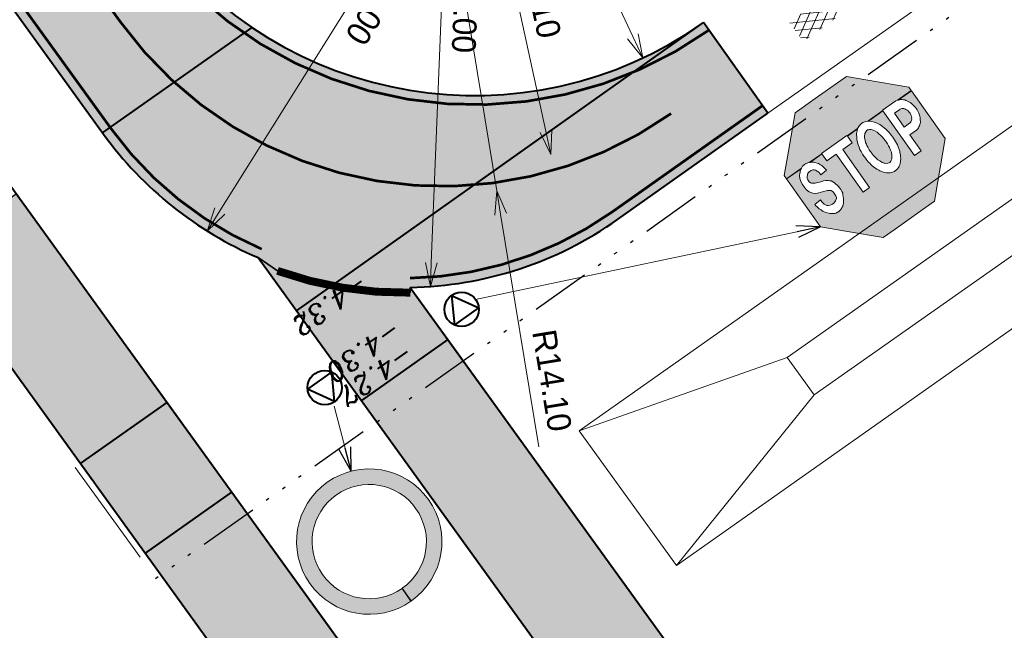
# Model space of a CAD drawing. Header units: metres. Extents: x 148691 to 149199, y 486355 to 486958.
# Tile 8 of 15: x 148996 to 149033, y 486561 to 486584. Entities that reach past the tile are written whole.
import ezdxf

# ---------------------------------------------------------------- set-up
doc = ezdxf.new("R2010")
doc.units = ezdxf.units.M
doc.header["$MEASUREMENT"] = 0
for name, pattern in [('3-3 (0.10)', [6, -3, 3]), ('drainage', [2.0500000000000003, -0.25, 0.05, -0.25, 0.05, -0.25, 0.05, -0.25, 0.9]), ('drainage60', [11.98, 5, -0.32, 0.02, -0.32, 1, -0.32, 5])]:
    doc.linetypes.add(name, pattern=pattern)
doc.layers.get('Defpoints').update_dxf_attribs({"color": 253, "lineweight": 13})
for name, color, linetype, lineweight in [('BWR-alg-topografie', 7, 'Continuous', 13), ('BWR-best-drain ø 60', 60, 'drainage60', 30), ('BWR-best-maaiveldhoogte', 2, 'Continuous', 13), ('BWR-nieuw-belijning-3-3 streep dik 100', 51, '3-3 (0.10)', 0), ('BWR-nieuw-belijning-kantstreep dik 100', 51, 'Continuous', 0), ('BWR-nieuw-belijning-STOP-streep dik 300', 51, 'Continuous', 0), ('BWR-nieuw-raster-asfaltfietspad 80%', 252, 'Continuous', 30), ('BWR-nieuw-raster-asfaltweg 60%', 253, 'Continuous', 30), ('BWR-nieuw-raster-betongranulaat 20%', 254, 'Continuous', 30), ('BWR-nieuw-straatmeubilair', 7, 'Continuous', 40), ('Level 60', 7, 'Continuous', 0), ('TOP-L-topo objecten vlak', 7, 'Continuous', 0), ('WVB-dim-terr-maatvoering 018', 7, 'Continuous', 13), ('WVB-pen-dik 035', 1, 'Continuous', 40)]:
    doc.layers.add(name, color=color, linetype=linetype, lineweight=lineweight)
doc.styles.add('1 500   0.18', font='WORKING.shx', dxfattribs={"height": 0.9})
doc.styles.add('Style-ITALICS', font='ITALICS.shx')
doc.dimstyles.new('TER 1 500', dxfattribs={"dimtxt": 0.9, "dimasz": 0.9, "dimexe": 0.45, "dimexo": 0.0625, "dimgap": 0.45, "dimtad": 1, "dimzin": 0, "dimdsep": 46, "dimtxsty": '1 500   0.18', "dimblk": 'TerminatorOpen_0.5', "dimcen": 0, "dimclrd": 256, "dimclre": 256, "dimclrt": 1, "dimazin": 0, "dimtfac": 1, "dimtdec": 0, "dimtmove": 1, "dimatfit": 1, "dimldrblk": 'TerminatorOpen_0.5', "dimfxl": 0.45, "dimfxlon": 1, "dimfrac": 2, "dimtolj": 1, "dimtzin": 0, "dimlwd": -1, "dimlwe": -1, "dimarcsym": 0})

# ---------------------------------------------------------------- blocks, each defined once
blk = doc.blocks.new('ASFALT')
at = {"layer": 'BWR-alg-topografie'}
for p, q in [((0.5369999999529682, 0.7369999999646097), (-0.0009999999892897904, 0.4259999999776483)), ((1.136999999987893, 0.7359999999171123), (0, 0.07900000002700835)), ((1.483000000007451, -0.165999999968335), (0, 0.6929999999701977)), ((1.737000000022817, 0.73599999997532), (0.176999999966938, -0.1650000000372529)), ((2.082999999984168, -0.1639999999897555), (0.5239999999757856, 0.7360000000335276)), ((2.113000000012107, 0.6069999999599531), (0.7779999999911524, -0.1650000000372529)), ((2.11099999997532, 0.165999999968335), (1.12400000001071, 0.7359999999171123)), ((2.112000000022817, 0.5129999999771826), (1.724999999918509, 0.73599999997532)), ((0.8840000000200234, -0.1639999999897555), (-5.820766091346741e-11, 0.3459999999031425)), ((0.2839999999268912, -0.1640000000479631), (0, 0)), ((2.11199999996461, 0.2589999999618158), (1.377000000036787, -0.1630000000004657)), ((2.1129999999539, -0.08600000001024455), (1.978000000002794, -0.1630000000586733))]:
    blk.add_line(p, q, dxfattribs=at)
blk = doc.blocks.new('TerminatorOpen_0.5')
at = {"color": 0, "linetype": 'ByBlock', "lineweight": -2}
for q in [(-1, 0.25), (-1, 0), (-1, -0.25)]:
    blk.add_line((0, 0), q, dxfattribs=at)
blk = doc.blocks.new('*D24')
at = {"layer": 'Defpoints', "color": 0, "lineweight": 40, "transparency": 16777216}
for p in [(149013.0040242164, 486595.9070878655), (149019.3780084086, 486582.3287107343)]:
    blk.add_point(p, dxfattribs=at)
at = {"layer": 'WVB-dim-terr-maatvoering 018', "transparency": 16777216}
blk.add_line((149016.4277642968, 486588.6135595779), (149018.9955693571, 486583.1434133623), dxfattribs=at)
at = {"layer": 'WVB-dim-terr-maatvoering 018', "transparency": 16777216, "xscale": 0.9, "yscale": 0.9, "zscale": 0.9, "rotation": 295.1463770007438}
blk.add_blockref('TerminatorOpen_0.5', (149019.3780084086, 486582.3287107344), dxfattribs=at)
at = {"layer": 'WVB-dim-terr-maatvoering 018', "color": 7, "transparency": 16777216, "insert": (149018.3351499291, 486586.6682768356), "char_height": 0.9, "attachment_point": 5, "rotation": 295.1463770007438, "style": '1 500   0.18'}
blk.add_mtext('\\A1;\\C7;R15.00', dxfattribs=at)
blk = doc.blocks.new('*D25')
at = {"layer": 'Defpoints', "color": 0, "lineweight": 40, "transparency": 16777216}
for p in [(149012.269541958, 486595.3868897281), (149015.9001329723, 486578.6767488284)]:
    blk.add_point(p, dxfattribs=at)
at = {"layer": 'WVB-dim-terr-maatvoering 018', "transparency": 16777216}
blk.add_line((149014.0627785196, 486587.1333476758), (149015.7090492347, 486579.5562299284), dxfattribs=at)
at = {"layer": 'WVB-dim-terr-maatvoering 018', "transparency": 16777216, "xscale": 0.9, "yscale": 0.9, "zscale": 0.9, "rotation": 282.2580672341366}
blk.add_blockref('TerminatorOpen_0.5', (149015.9001329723, 486578.6767488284), dxfattribs=at)
at = {"layer": 'WVB-dim-terr-maatvoering 018', "color": 7, "transparency": 16777216, "insert": (149015.4480249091, 486584.996598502), "char_height": 0.9, "attachment_point": 5, "rotation": 282.25806723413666, "style": '1 500   0.18'}
blk.add_mtext('\\A1;\\C7;R17.10', dxfattribs=at)
blk = doc.blocks.new('*D26')
at = {"layer": 'Defpoints', "color": 0, "lineweight": 40, "transparency": 16777216}
for p in [(149011.8971603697, 486587.6725811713), (149011.3416739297, 486573.6836056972)]:
    blk.add_point(p, dxfattribs=at)
at = {"layer": 'WVB-dim-terr-maatvoering 018', "transparency": 16777216}
blk.add_line((149011.8735610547, 486587.0782728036), (149011.3773837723, 486574.5828969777), dxfattribs=at)
at = {"layer": 'WVB-dim-terr-maatvoering 018', "transparency": 16777216, "xscale": 0.9, "yscale": 0.9, "zscale": 0.9, "rotation": 267.7260438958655}
blk.add_blockref('TerminatorOpen_0.5', (149011.3416739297, 486573.6836056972), dxfattribs=at)
at = {"layer": 'WVB-dim-terr-maatvoering 018', "color": 7, "transparency": 16777216, "insert": (149012.6699739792, 486584.4517476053), "char_height": 0.9, "attachment_point": 5, "rotation": 267.7260438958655, "style": '1 500   0.18'}
blk.add_mtext('\\A1;\\C7;R14.00', dxfattribs=at)
blk = doc.blocks.new('*D38')
at = {"layer": 'Defpoints', "color": 0, "lineweight": 40, "transparency": 16777216}
for p in [(149011.5779921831, 486591.2208802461), (149013.8537089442, 486577.3057405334)]:
    blk.add_point(p, dxfattribs=at)
at = {"layer": 'WVB-dim-terr-maatvoering 018', "transparency": 16777216}
for p, q in [((149011.5779921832, 486591.2208802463), (149013.8537089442, 486577.3057405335)), ((149015.4387546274, 486567.6137909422), (149013.9989674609, 486576.4175401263))]:
    blk.add_line(p, q, dxfattribs=at)
at = {"layer": 'WVB-dim-terr-maatvoering 018', "transparency": 16777216, "xscale": 0.9, "yscale": 0.9, "zscale": 0.9, "rotation": 99.28807087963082}
blk.add_blockref('TerminatorOpen_0.5', (149013.8537089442, 486577.3057405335), dxfattribs=at)
at = {"layer": 'WVB-dim-terr-maatvoering 018', "color": 7, "transparency": 16777216, "insert": (149015.93959899, 486570.127583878), "char_height": 0.9, "attachment_point": 5, "rotation": 279.2880708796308, "style": '1 500   0.18'}
blk.add_mtext('\\A1;\\C7;R14.10', dxfattribs=at)
blk = doc.blocks.new('RVVBOR')
at = {"layer": 'BWR-nieuw-straatmeubilair'}
for p, q in [((0, 0.3250000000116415), (-0.2809999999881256, -0.1629999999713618)), ((0, 0.3250000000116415), (0.2820000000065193, -0.1630000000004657)), ((-0.2809999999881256, -0.1629999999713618), (0.2820000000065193, -0.1630000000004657))]:
    blk.add_line(p, q, dxfattribs=at)
blk.add_circle((0, 0), 0.325, dxfattribs=at)
blk = doc.blocks.new('*D41')
at = {"layer": 'Defpoints', "color": 0, "lineweight": 40, "transparency": 16777216}
for p in [(149010.3350986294, 486587.6473733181), (149002.9083772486, 486575.7796098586)]:
    blk.add_point(p, dxfattribs=at)
at = {"layer": 'WVB-dim-terr-maatvoering 018', "transparency": 16777216}
blk.add_line((149010.1032131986, 486587.2768246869), (149003.3858093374, 486576.5425375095), dxfattribs=at)
at = {"layer": 'WVB-dim-terr-maatvoering 018', "transparency": 16777216, "xscale": 0.9, "yscale": 0.9, "zscale": 0.9, "rotation": 237.9621011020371}
blk.add_blockref('TerminatorOpen_0.5', (149002.9083772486, 486575.7796098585), dxfattribs=at)
at = {"layer": 'WVB-dim-terr-maatvoering 018', "color": 7, "transparency": 16777216, "insert": (149009.4906817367, 486584.6014343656), "char_height": 0.9, "attachment_point": 5, "rotation": 237.96210110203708, "style": '1 500   0.18'}
blk.add_mtext('\\A1;\\C7;R14.00', dxfattribs=at)
blk = doc.blocks.new('B7')
at = {"layer": 'Level 60', "linetype": 'Continuous', "lineweight": 0, "extrusion": (0, 0, -1)}
for points in [[(1.589999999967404, 2.611000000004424), (1.571999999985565, 2.620000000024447), (1.542000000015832, 2.63100000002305), (1.489999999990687, 2.642000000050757), (1.475000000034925, 2.642000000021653), (1.445000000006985, 2.641999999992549), (1.385000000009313, 2.63100000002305), (1.363000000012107, 2.619999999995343), (1.348999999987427, 2.614000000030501), (1.350000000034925, 2.611999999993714), (0.9650000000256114, 2.612000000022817), (0.9649999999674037, 2.622000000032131), (0.1799999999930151, 2.622000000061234), (0.1800000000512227, 2.612000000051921), (-0.1400000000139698, 2.612000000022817), (-0.1969999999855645, 2.633000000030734), (-0.2270000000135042, 2.644000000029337), (-0.301999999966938, 2.654999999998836), (-0.3319999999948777, 2.654999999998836), (-0.3840000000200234, 2.644000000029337), (-0.4139999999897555, 2.63300000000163), (-0.4579999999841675, 2.611999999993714), (-0.9180000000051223, 2.612000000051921), (-0.9180000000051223, 2.622000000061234), (-1.329000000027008, 2.622000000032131), (-1.369999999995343, 2.611999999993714), (-1.794999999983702, 2.611999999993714), (-1.794999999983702, 2.712000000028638), (-1.017999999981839, 3.488999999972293), (-0.6639999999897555, 3.843000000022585), (-0.3869999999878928, 3.843000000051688), (0.3009999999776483, 3.843000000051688), (0.9210000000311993, 3.843000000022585), (1.614999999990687, 3.151000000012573), (2.054999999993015, 2.712000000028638), (2.054999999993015, 2.612000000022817), (1.589999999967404, 2.612000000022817)], [(0.5540000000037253, -0.007000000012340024), (-0.3869999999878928, -0.006999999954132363), (-0.6639999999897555, -0.006999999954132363), (-1.018000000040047, 0.3470000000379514), (-1.017999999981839, 0.3479999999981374), (-1.794999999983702, 1.127000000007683), (-1.79500000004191, 2.604000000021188), (-1.39000000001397, 2.604000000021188), (-1.427000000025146, 2.589000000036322), (-1.449000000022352, 2.578000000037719), (-1.463999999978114, 2.567000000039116), (-1.478999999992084, 2.556000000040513), (-1.50099999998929, 2.533999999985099), (-1.523999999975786, 2.511999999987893), (-1.538999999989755, 2.490000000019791), (-1.554000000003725, 2.468000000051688), (-1.569000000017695, 2.446000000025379), (-1.584000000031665, 2.413000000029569), (-1.598999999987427, 2.379000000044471), (-1.614000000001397, 2.335000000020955), (-1.620999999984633, 2.301999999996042), (-1.629000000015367, 2.269000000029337), (-1.628999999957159, 2.25800000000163), (-1.635999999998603, 2.203000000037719), (-1.635999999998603, 2.159000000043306), (-1.635999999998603, 2.12599999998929), (-1.628999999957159, 2.071000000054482), (-1.621000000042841, 2.038000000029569), (-1.614000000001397, 2.004999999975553), (-1.606000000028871, 1.983000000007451), (-1.598999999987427, 1.960999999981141), (-1.584000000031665, 1.928000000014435), (-1.569000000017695, 1.89400000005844), (-1.554000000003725, 1.872000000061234), (-1.538999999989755, 1.850000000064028), (-1.523999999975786, 1.828000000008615), (-1.50099999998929, 1.806000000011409), (-1.478999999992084, 1.784000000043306), (-1.463999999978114, 1.7730000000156), (-1.448999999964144, 1.762000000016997), (-1.426999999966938, 1.751000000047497), (-1.403999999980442, 1.739999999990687), (-1.37400000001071, 1.729000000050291), (-1.329000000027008, 1.718000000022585), (-1.119999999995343, 1.718000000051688), (-1.119999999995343, 1.222000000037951), (-0.9180000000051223, 1.222000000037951), (-0.9180000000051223, 2.604000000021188), (-0.4739999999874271, 2.604000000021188), (-0.5339999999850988, 2.544999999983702), (-0.5709999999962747, 2.501000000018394), (-0.6159999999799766, 2.435000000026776), (-0.6380000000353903, 2.402000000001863), (-0.6530000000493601, 2.368000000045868), (-0.6680000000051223, 2.324000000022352), (-0.6830000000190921, 2.290999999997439), (-0.6979999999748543, 2.236000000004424), (-0.7129999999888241, 2.169999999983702), (-0.7210000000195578, 2.12599999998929), (-0.728000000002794, 2.082000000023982), (-0.73599999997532, 2.01600000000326), (-0.73599999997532, 1.983000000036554), (-0.73599999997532, 1.915999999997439), (-0.73599999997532, 1.839000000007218), (-0.728000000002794, 1.739999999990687), (-0.7209999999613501, 1.696000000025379), (-0.7060000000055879, 1.64100000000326), (-0.6909999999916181, 1.575000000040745), (-0.6760000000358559, 1.531000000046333), (-0.6610000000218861, 1.49800000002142), (-0.6380000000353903, 1.442000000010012), (-0.6160000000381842, 1.409000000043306), (-0.5940000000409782, 1.365000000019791), (-0.5559999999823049, 1.321000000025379), (-0.5339999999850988, 1.298999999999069), (-0.510999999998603, 1.277000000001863), (-0.4739999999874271, 1.244000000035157), (-0.4370000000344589, 1.222000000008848), (-0.4139999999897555, 1.210999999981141), (-0.3689999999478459, 1.199999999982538), (-0.3239999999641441, 1.189000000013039), (-0.3090000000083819, 1.189000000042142), (-0.271999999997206, 1.189000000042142), (-0.2199999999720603, 1.200000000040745), (-0.1969999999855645, 1.210999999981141), (-0.1670000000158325, 1.222000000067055), (-0.1520000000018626, 1.233000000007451), (-0.1300000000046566, 1.244000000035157), (-0.1149999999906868, 1.255000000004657), (-0.09200000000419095, 1.277000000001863), (-0.05499999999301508, 1.310000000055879), (-0.03999999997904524, 1.332000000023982), (0.02000000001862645, 1.42000000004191), (0.03499999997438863, 1.442000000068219), (0.05700000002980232, 1.498000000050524), (0.0719999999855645, 1.531000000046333), (0.08699999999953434, 1.575000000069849), (0.1020000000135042, 1.640999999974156), (0.1099999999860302, 1.674000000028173), (0.1169999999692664, 1.717999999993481), (0.125, 1.7620000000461), (0.1319999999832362, 1.828000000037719), (0.1319999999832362, 1.883000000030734), (0.1319999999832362, 1.915999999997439), (0.1319999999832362, 1.949999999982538), (0.1320000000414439, 2.004999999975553), (0.125, 2.081999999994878), (0.117000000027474, 2.148000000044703), (0.1020000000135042, 2.203000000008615), (0.08699999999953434, 2.26900000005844), (0.0650000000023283, 2.323999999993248), (0.04999999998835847, 2.36799999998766), (0.03500000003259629, 2.402000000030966), (0.01199999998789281, 2.435000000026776), (-0.03999999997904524, 2.5120000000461), (-0.04799999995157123, 2.522999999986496), (-0.07000000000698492, 2.54500000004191), (-0.09199999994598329, 2.567000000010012), (-0.1309999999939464, 2.604000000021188), (0.1799999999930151, 2.604000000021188), (0.1800000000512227, 2.391000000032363), (0.4710000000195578, 2.390999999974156), (0.4710000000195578, 1.221999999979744), (0.6730000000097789, 1.221999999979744), (0.6730000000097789, 2.390999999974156), (0.9649999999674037, 2.39100000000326), (0.9649999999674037, 2.604000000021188), (1.331000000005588, 2.604000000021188), (1.303000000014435, 2.587000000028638), (1.272999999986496, 2.565000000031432), (1.258000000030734, 2.554000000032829), (1.23599999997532, 2.532000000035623), (1.197999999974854, 2.488000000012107), (1.175999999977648, 2.454999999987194), (1.152999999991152, 2.400000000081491), (1.137999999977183, 2.36600000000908), (1.122999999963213, 2.311000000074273), (1.115999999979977, 2.25600000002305), (1.108000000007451, 2.201000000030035), (1.288000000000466, 2.190000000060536), (1.294999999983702, 2.277999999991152), (1.309999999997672, 2.322000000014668), (1.332999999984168, 2.366000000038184), (1.354999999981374, 2.389000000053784), (1.385000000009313, 2.411000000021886), (1.429999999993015, 2.422000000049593), (1.475000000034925, 2.422000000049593), (1.511999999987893, 2.422000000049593), (1.535000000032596, 2.410999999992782), (1.565000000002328, 2.38900000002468), (1.602000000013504, 2.355000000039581), (1.625, 2.322000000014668), (1.632000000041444, 2.278000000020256), (1.631999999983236, 2.244999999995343), (1.631999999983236, 2.212000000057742), (1.616999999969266, 2.179000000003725), (1.602000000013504, 2.156999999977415), (1.57999999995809, 2.135000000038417), (1.527000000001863, 2.102000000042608), (1.363000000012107, 2.036000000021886), (1.325000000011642, 2.025000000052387), (1.26600000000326, 2.003000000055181), (1.221000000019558, 1.970000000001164), (1.190999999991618, 1.937000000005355), (1.168000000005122, 1.915000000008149), (1.146000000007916, 1.869999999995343), (1.12300000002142, 1.826000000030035), (1.116000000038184, 1.793000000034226), (1.100999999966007, 1.727000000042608), (1.092999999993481, 1.683000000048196), (1.092999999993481, 1.650000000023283), (1.092999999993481, 1.595000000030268), (1.101000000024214, 1.540000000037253), (1.108000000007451, 1.496000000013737), (1.115999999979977, 1.485000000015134), (1.130999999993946, 1.451999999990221), (1.146000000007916, 1.418000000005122), (1.168000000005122, 1.374000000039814), (1.182999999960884, 1.3519999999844), (1.206000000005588, 1.319000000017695), (1.221000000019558, 1.297000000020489), (1.243000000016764, 1.274999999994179), (1.265999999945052, 1.253000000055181), (1.29500000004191, 1.231000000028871), (1.332999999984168, 1.209000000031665), (1.354999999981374, 1.198000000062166), (1.393000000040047, 1.187000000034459), (1.445000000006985, 1.176000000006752), (1.467999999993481, 1.176000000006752), (1.489999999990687, 1.17600000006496), (1.542000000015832, 1.187000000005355), (1.571999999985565, 1.198000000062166), (1.586999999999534, 1.209000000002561), (1.60999999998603, 1.220000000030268), (1.625, 1.230999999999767), (1.654999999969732, 1.253000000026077), (1.668999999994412, 1.26400000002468), (1.706999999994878, 1.308000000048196), (1.743999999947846, 1.352000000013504), (1.773999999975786, 1.407000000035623), (1.782000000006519, 1.418000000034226), (1.797000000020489, 1.463000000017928), (1.812000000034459, 1.496000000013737), (1.819000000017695, 1.517999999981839), (1.826999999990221, 1.540000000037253), (1.834000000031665, 1.584000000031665), (1.842000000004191, 1.628000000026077), (1.848999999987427, 1.671999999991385), (1.662000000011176, 1.683000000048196), (1.662000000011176, 1.650000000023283), (1.662000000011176, 1.617000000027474), (1.65500000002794, 1.573000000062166), (1.646999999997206, 1.540000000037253), (1.632000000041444, 1.506999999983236), (1.60999999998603, 1.474000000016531), (1.587000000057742, 1.452000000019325), (1.541999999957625, 1.429000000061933), (1.496999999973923, 1.418000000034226), (1.474999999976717, 1.418000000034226), (1.437999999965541, 1.418000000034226), (1.400000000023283, 1.429000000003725), (1.369999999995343, 1.440000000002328), (1.317999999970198, 1.474000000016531), (1.302999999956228, 1.496000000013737), (1.288000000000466, 1.540000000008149), (1.288000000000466, 1.573000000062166), (1.288000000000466, 1.606000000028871), (1.288000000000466, 1.661000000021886), (1.309999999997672, 1.715999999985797), (1.347999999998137, 1.748999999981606), (1.385000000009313, 1.771000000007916), (1.625, 1.859000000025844), (1.668999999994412, 1.88100000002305), (1.72199999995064, 1.926000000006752), (1.75199999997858, 1.970000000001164), (1.782000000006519, 2.013999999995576), (1.804000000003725, 2.091000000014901), (1.812000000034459, 2.157000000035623), (1.811999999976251, 2.25600000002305), (1.796999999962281, 2.344000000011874), (1.773999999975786, 2.422000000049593), (1.73699999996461, 2.488000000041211), (1.706999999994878, 2.52100000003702), (1.684000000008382, 2.543000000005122), (1.662000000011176, 2.565000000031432), (1.646999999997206, 2.576000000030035), (1.60899999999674, 2.604000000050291), (2.054999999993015, 2.604000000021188), (2.054999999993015, 1.127000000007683), (1.565999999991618, 0.6370000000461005), (1.565999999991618, 0.6360000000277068), (0.9209999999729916, -0.007000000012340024)], [(-0.3090000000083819, 1.442000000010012), (-0.3240000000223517, 1.442000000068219), (-0.3470000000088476, 1.453000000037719), (-0.3690000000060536, 1.465000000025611), (-0.3990000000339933, 1.487000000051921), (-0.4370000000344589, 1.530999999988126), (-0.459000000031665, 1.563999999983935), (-0.489000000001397, 1.63000000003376), (-0.5039999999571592, 1.684999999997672), (-0.518999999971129, 1.751000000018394), (-0.5259999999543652, 1.806000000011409), (-0.5339999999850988, 1.861000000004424), (-0.5339999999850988, 1.915999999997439), (-0.5339999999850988, 1.939000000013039), (-0.5339999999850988, 1.960999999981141), (-0.5339999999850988, 2.016000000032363), (-0.5260000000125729, 2.071000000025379), (-0.518999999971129, 2.12599999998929), (-0.5040000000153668, 2.192000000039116), (-0.489000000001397, 2.247000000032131), (-0.459000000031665, 2.313000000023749), (-0.4369999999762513, 2.345999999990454), (-0.3989999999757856, 2.391000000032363), (-0.3690000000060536, 2.413000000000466), (-0.3470000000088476, 2.424000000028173), (-0.3239999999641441, 2.435000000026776), (-0.3090000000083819, 2.435000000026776), (-0.2869999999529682, 2.435000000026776), (-0.2569999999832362, 2.423999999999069), (-0.2199999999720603, 2.402000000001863), (-0.1969999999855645, 2.379000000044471), (-0.1820000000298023, 2.368000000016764), (-0.1670000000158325, 2.346000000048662), (-0.1520000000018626, 2.324000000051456), (-0.1450000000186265, 2.313000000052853), (-0.121999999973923, 2.25800000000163), (-0.09999999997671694, 2.203000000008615), (-0.09200000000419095, 2.159000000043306), (-0.0849999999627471, 2.126000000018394), (-0.07699999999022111, 2.081999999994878), (-0.07000000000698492, 2.038000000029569), (-0.06999999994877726, 2.004999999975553), (-0.07000000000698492, 1.961000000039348), (-0.07000000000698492, 1.939000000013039), (-0.07000000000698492, 1.915999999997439), (-0.07000000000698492, 1.872000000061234), (-0.07000000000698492, 1.839000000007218), (-0.07699999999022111, 1.795000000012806), (-0.0849999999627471, 1.751000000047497), (-0.09200000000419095, 1.718000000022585), (-0.09999999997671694, 1.674000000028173), (-0.1220000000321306, 1.619000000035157), (-0.1450000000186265, 1.564000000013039), (-0.1520000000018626, 1.553000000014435), (-0.1670000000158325, 1.531000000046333), (-0.1819999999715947, 1.509000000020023), (-0.1969999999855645, 1.498000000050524), (-0.2199999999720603, 1.476000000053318), (-0.2569999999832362, 1.453000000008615), (-0.2870000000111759, 1.442000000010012)], [(-1.298999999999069, 1.961000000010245), (-1.329000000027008, 1.971999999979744), (-1.352000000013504, 1.983000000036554), (-1.366999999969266, 1.994000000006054), (-1.38900000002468, 2.016000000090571), (-1.403999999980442, 2.038000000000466), (-1.411999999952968, 2.048999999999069), (-1.427000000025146, 2.082000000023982), (-1.434000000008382, 2.115000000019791), (-1.441999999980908, 2.158999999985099), (-1.441999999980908, 2.181000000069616), (-1.434000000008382, 2.236000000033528), (-1.427000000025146, 2.269000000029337), (-1.412000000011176, 2.302000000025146), (-1.396999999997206, 2.324000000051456), (-1.381999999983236, 2.346000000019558), (-1.367000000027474, 2.357000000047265), (-1.352000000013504, 2.368000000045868), (-1.336999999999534, 2.379000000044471), (-1.298999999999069, 2.391000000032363), (-1.291999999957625, 2.391000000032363), (-1.284999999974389, 2.391000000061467), (-1.119999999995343, 2.391000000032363), (-1.119999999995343, 1.961000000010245), (-1.284999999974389, 1.961000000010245)]]:
    blk.add_hatch(color=1, dxfattribs=at).paths.add_polyline_path(points)
at = {"layer": 'Level 60', "color": 1, "linetype": 'Continuous', "lineweight": 0, "flags": 128}
for points in [[(-2.054999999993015, 2.712000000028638), (-1.614999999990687, 3.151000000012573), (-0.9210000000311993, 3.843000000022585), (-0.3009999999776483, 3.843000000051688), (0.3869999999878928, 3.843000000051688), (0.6639999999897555, 3.843000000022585), (1.017999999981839, 3.488999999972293), (1.794999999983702, 2.712000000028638), (1.794999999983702, 2.611999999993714), (1.369999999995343, 2.611999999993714), (1.329000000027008, 2.622000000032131), (0.9180000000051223, 2.622000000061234), (0.9180000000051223, 2.612000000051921), (0.4579999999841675, 2.611999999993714), (0.4139999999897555, 2.63300000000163), (0.3840000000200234, 2.644000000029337), (0.3319999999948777, 2.654999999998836), (0.2939999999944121, 2.65500000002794), (0.301999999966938, 2.654999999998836), (0.2270000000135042, 2.644000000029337), (0.1969999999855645, 2.633000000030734), (0.1400000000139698, 2.612000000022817), (-0.1800000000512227, 2.612000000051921), (-0.1799999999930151, 2.622000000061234), (-0.9649999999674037, 2.622000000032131), (-0.9650000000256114, 2.612000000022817), (-1.350000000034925, 2.611999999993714), (-1.348999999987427, 2.614000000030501), (-1.363000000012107, 2.619999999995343), (-1.385000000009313, 2.63100000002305), (-1.445000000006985, 2.641999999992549), (-1.475000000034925, 2.642000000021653), (-1.489999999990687, 2.642000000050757), (-1.542000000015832, 2.63100000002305), (-1.571999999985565, 2.620000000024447), (-1.589999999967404, 2.611000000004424), (-1.589999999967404, 2.612000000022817), (-2.054999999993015, 2.612000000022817)], [(-2.054999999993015, 1.127000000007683), (-2.054999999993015, 2.604000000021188), (-1.60899999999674, 2.604000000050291), (-1.646999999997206, 2.576000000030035), (-1.662000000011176, 2.565000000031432), (-1.684000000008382, 2.543000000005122), (-1.706999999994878, 2.52100000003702), (-1.73699999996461, 2.488000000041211), (-1.773999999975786, 2.422000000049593), (-1.796999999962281, 2.344000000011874), (-1.811999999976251, 2.25600000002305), (-1.812000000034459, 2.157000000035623), (-1.804000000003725, 2.091000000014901), (-1.782000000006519, 2.013999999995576), (-1.75199999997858, 1.970000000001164), (-1.72199999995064, 1.926000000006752), (-1.668999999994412, 1.88100000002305), (-1.625, 1.859000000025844), (-1.385000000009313, 1.771000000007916), (-1.347999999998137, 1.748999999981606), (-1.309999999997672, 1.715999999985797), (-1.288000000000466, 1.661000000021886), (-1.288000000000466, 1.606000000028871), (-1.288000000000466, 1.573000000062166), (-1.288000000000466, 1.540000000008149), (-1.302999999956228, 1.496000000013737), (-1.317999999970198, 1.474000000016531), (-1.369999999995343, 1.440000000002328), (-1.400000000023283, 1.429000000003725), (-1.437999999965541, 1.418000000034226), (-1.474999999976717, 1.418000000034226), (-1.496999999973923, 1.418000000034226), (-1.541999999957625, 1.429000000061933), (-1.587000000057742, 1.452000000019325), (-1.60999999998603, 1.474000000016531), (-1.632000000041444, 1.506999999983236), (-1.646999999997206, 1.540000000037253), (-1.65500000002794, 1.573000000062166), (-1.662000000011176, 1.617000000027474), (-1.662000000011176, 1.650000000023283), (-1.662000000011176, 1.683000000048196), (-1.848999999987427, 1.671999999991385), (-1.842000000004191, 1.628000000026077), (-1.834000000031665, 1.584000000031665), (-1.826999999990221, 1.540000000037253), (-1.819000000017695, 1.517999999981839), (-1.812000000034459, 1.496000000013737), (-1.797000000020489, 1.463000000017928), (-1.782000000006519, 1.418000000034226), (-1.773999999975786, 1.407000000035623), (-1.743999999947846, 1.352000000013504), (-1.706999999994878, 1.308000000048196), (-1.668999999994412, 1.26400000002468), (-1.654999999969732, 1.253000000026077), (-1.625, 1.230999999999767), (-1.60999999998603, 1.220000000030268), (-1.586999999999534, 1.209000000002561), (-1.571999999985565, 1.198000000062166), (-1.542000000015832, 1.187000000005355), (-1.489999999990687, 1.17600000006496), (-1.467999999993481, 1.176000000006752), (-1.445000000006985, 1.176000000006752), (-1.393000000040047, 1.187000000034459), (-1.354999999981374, 1.198000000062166), (-1.332999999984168, 1.209000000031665), (-1.29500000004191, 1.231000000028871), (-1.265999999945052, 1.253000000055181), (-1.243000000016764, 1.274999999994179), (-1.221000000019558, 1.297000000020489), (-1.206000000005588, 1.319000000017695), (-1.182999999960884, 1.3519999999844), (-1.168000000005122, 1.374000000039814), (-1.146000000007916, 1.418000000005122), (-1.130999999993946, 1.451999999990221), (-1.115999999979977, 1.485000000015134), (-1.108000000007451, 1.496000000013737), (-1.101000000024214, 1.540000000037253), (-1.092999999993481, 1.595000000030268), (-1.092999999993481, 1.650000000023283), (-1.092999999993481, 1.683000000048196), (-1.100999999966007, 1.727000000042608), (-1.116000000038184, 1.793000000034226), (-1.12300000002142, 1.826000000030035), (-1.146000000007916, 1.869999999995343), (-1.168000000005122, 1.915000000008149), (-1.190999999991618, 1.937000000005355), (-1.221000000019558, 1.970000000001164), (-1.26600000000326, 2.003000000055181), (-1.325000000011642, 2.025000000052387), (-1.363000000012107, 2.036000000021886), (-1.527000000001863, 2.102000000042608), (-1.57999999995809, 2.135000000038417), (-1.602000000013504, 2.156999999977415), (-1.616999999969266, 2.179000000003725), (-1.631999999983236, 2.212000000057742), (-1.631999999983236, 2.244999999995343), (-1.632000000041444, 2.278000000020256), (-1.625, 2.322000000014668), (-1.602000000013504, 2.355000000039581), (-1.565000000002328, 2.38900000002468), (-1.535000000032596, 2.410999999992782), (-1.511999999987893, 2.422000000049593), (-1.475000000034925, 2.422000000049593), (-1.429999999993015, 2.422000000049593), (-1.385000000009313, 2.411000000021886), (-1.354999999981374, 2.389000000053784), (-1.332999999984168, 2.366000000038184), (-1.309999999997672, 2.322000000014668), (-1.294999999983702, 2.277999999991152), (-1.288000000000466, 2.190000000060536), (-1.108000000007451, 2.201000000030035), (-1.115999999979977, 2.25600000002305), (-1.122999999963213, 2.311000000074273), (-1.137999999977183, 2.36600000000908), (-1.152999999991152, 2.400000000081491), (-1.175999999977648, 2.454999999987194), (-1.197999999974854, 2.488000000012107), (-1.23599999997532, 2.532000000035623), (-1.258000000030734, 2.554000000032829), (-1.272999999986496, 2.565000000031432), (-1.303000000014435, 2.587000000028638), (-1.331000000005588, 2.604000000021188), (-0.9649999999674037, 2.604000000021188), (-0.9649999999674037, 2.39100000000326), (-0.6730000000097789, 2.390999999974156), (-0.6730000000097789, 1.221999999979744), (-0.4710000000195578, 1.221999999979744), (-0.4710000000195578, 2.390999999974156), (-0.1800000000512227, 2.391000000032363), (-0.1799999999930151, 2.604000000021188), (0.1309999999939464, 2.604000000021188), (0.09199999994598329, 2.567000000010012), (0.07000000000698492, 2.54500000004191), (0.04799999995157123, 2.522999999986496), (0.03999999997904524, 2.5120000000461), (-0.01199999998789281, 2.435000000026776), (-0.03500000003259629, 2.402000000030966), (-0.04999999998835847, 2.36799999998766), (-0.0650000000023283, 2.323999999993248), (-0.08699999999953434, 2.26900000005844), (-0.1020000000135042, 2.203000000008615), (-0.117000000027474, 2.148000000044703), (-0.125, 2.081999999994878), (-0.1320000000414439, 2.004999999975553), (-0.1319999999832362, 1.949999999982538), (-0.1319999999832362, 1.915999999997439), (-0.1319999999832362, 1.883000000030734), (-0.1319999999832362, 1.828000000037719), (-0.125, 1.7620000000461), (-0.1169999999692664, 1.717999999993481), (-0.1099999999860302, 1.674000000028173), (-0.1020000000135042, 1.640999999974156), (-0.08699999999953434, 1.575000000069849), (-0.0719999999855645, 1.531000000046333), (-0.05700000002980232, 1.498000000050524), (-0.03499999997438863, 1.442000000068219), (-0.02000000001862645, 1.42000000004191), (0.03999999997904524, 1.332000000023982), (0.05499999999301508, 1.310000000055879), (0.09200000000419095, 1.277000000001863), (0.1149999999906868, 1.255000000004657), (0.1300000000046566, 1.244000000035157), (0.1520000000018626, 1.233000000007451), (0.1670000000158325, 1.222000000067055), (0.1969999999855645, 1.210999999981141), (0.2199999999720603, 1.200000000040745), (0.271999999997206, 1.189000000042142), (0.3090000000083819, 1.189000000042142), (0.3239999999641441, 1.189000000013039), (0.3689999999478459, 1.199999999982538), (0.4139999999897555, 1.210999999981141), (0.4370000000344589, 1.222000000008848), (0.4739999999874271, 1.244000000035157), (0.510999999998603, 1.277000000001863), (0.5339999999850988, 1.298999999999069), (0.5559999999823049, 1.321000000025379), (0.5940000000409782, 1.365000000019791), (0.6160000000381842, 1.409000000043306), (0.6380000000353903, 1.442000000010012), (0.6610000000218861, 1.49800000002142), (0.6760000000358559, 1.531000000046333), (0.6909999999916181, 1.575000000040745), (0.7060000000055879, 1.64100000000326), (0.7209999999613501, 1.696000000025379), (0.728000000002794, 1.739999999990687), (0.73599999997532, 1.839000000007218), (0.73599999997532, 1.915999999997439), (0.73599999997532, 1.983000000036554), (0.73599999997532, 2.01600000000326), (0.728000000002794, 2.082000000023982), (0.7210000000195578, 2.12599999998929), (0.7129999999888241, 2.169999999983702), (0.6979999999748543, 2.236000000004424), (0.6830000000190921, 2.290999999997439), (0.6680000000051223, 2.324000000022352), (0.6530000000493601, 2.368000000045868), (0.6380000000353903, 2.402000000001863), (0.6159999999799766, 2.435000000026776), (0.5709999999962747, 2.501000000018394), (0.5339999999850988, 2.544999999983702), (0.4739999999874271, 2.604000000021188), (0.9180000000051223, 2.604000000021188), (0.9180000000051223, 1.222000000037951), (1.119999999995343, 1.222000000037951), (1.119999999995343, 1.718000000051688), (1.329000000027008, 1.718000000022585), (1.37400000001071, 1.729000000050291), (1.403999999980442, 1.739999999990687), (1.426999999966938, 1.751000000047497), (1.448999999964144, 1.762000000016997), (1.463999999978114, 1.7730000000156), (1.478999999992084, 1.784000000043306), (1.50099999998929, 1.806000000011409), (1.523999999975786, 1.828000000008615), (1.538999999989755, 1.850000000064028), (1.554000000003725, 1.872000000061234), (1.569000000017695, 1.89400000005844), (1.584000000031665, 1.928000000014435), (1.598999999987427, 1.960999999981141), (1.606000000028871, 1.983000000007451), (1.614000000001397, 2.004999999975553), (1.621000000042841, 2.038000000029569), (1.628999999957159, 2.071000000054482), (1.635999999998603, 2.12599999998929), (1.635999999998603, 2.159000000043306), (1.635999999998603, 2.203000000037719), (1.628999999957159, 2.25800000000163), (1.629000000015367, 2.269000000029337), (1.620999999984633, 2.301999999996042), (1.614000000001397, 2.335000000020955), (1.598999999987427, 2.379000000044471), (1.584000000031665, 2.413000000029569), (1.569000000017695, 2.446000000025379), (1.554000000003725, 2.468000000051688), (1.538999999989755, 2.490000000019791), (1.523999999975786, 2.511999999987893), (1.50099999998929, 2.533999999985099), (1.478999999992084, 2.556000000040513), (1.463999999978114, 2.567000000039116), (1.449000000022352, 2.578000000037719), (1.427000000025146, 2.589000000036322), (1.39000000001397, 2.604000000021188), (1.79500000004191, 2.604000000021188), (1.794999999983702, 1.127000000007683), (1.017999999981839, 0.3479999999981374), (1.018000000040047, 0.3470000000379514), (0.6639999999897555, -0.006999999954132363), (0.3869999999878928, -0.006999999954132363), (-0.5540000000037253, -0.007000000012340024), (-0.9209999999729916, -0.007000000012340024), (-1.565999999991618, 0.6360000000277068), (-1.565999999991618, 0.6370000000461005)], [(0.3090000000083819, 1.442000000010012), (0.2870000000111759, 1.442000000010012), (0.2569999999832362, 1.453000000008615), (0.2199999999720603, 1.476000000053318), (0.1969999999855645, 1.498000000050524), (0.1819999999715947, 1.509000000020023), (0.1670000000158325, 1.531000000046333), (0.1520000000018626, 1.553000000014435), (0.1450000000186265, 1.564000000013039), (0.1220000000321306, 1.619000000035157), (0.09999999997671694, 1.674000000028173), (0.09200000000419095, 1.718000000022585), (0.0849999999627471, 1.751000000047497), (0.07699999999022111, 1.795000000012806), (0.07000000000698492, 1.839000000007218), (0.07000000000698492, 1.872000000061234), (0.07000000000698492, 1.915999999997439), (0.07000000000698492, 1.939000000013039), (0.07000000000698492, 1.961000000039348), (0.06999999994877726, 2.004999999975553), (0.07000000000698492, 2.038000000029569), (0.07699999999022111, 2.081999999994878), (0.0849999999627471, 2.126000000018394), (0.09200000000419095, 2.159000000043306), (0.09999999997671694, 2.203000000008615), (0.121999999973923, 2.25800000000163), (0.1450000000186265, 2.313000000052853), (0.1520000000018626, 2.324000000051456), (0.1670000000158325, 2.346000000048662), (0.1820000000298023, 2.368000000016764), (0.1969999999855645, 2.379000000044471), (0.2199999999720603, 2.402000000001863), (0.2569999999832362, 2.423999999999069), (0.2869999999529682, 2.435000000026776), (0.3090000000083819, 2.435000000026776), (0.3239999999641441, 2.435000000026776), (0.3470000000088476, 2.424000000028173), (0.3690000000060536, 2.413000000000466), (0.3989999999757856, 2.391000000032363), (0.4369999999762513, 2.345999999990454), (0.459000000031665, 2.313000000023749), (0.489000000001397, 2.247000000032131), (0.5040000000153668, 2.192000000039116), (0.518999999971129, 2.12599999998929), (0.5260000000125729, 2.071000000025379), (0.5339999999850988, 2.016000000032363), (0.5339999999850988, 1.960999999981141), (0.5339999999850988, 1.939000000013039), (0.5339999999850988, 1.915999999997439), (0.5339999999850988, 1.861000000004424), (0.5259999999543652, 1.806000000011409), (0.518999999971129, 1.751000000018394), (0.5039999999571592, 1.684999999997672), (0.489000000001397, 1.63000000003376), (0.459000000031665, 1.563999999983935), (0.4370000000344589, 1.530999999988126), (0.3990000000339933, 1.487000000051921), (0.3690000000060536, 1.465000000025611), (0.3470000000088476, 1.453000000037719), (0.3240000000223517, 1.442000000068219)], [(1.284999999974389, 1.961000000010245), (1.119999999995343, 1.961000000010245), (1.119999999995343, 2.391000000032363), (1.284999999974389, 2.391000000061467), (1.291999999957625, 2.391000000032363), (1.298999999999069, 2.391000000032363), (1.336999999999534, 2.379000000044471), (1.352000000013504, 2.368000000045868), (1.367000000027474, 2.357000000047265), (1.381999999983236, 2.346000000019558), (1.396999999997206, 2.324000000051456), (1.412000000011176, 2.302000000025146), (1.427000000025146, 2.269000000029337), (1.434000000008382, 2.236000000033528), (1.441999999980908, 2.181000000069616), (1.441999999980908, 2.158999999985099), (1.434000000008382, 2.115000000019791), (1.427000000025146, 2.082000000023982), (1.411999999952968, 2.048999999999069), (1.403999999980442, 2.038000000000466), (1.38900000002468, 2.016000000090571), (1.366999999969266, 1.994000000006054), (1.352000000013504, 1.983000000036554), (1.329000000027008, 1.971999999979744), (1.298999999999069, 1.961000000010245)]]:
    blk.add_lwpolyline(points, close=True, dxfattribs=at)
blk = doc.blocks.new('*U46')
at = {"layer": 'Level 60', "linetype": 'Continuous', "lineweight": 0}
blk.add_hatch(color=1, dxfattribs=at).paths.add_polyline_path([(1.959179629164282, -2.747594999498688, 499.9980752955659), (1.937134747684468, -2.763184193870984), (1.520476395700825, -2.17398223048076, -786.1793380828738), (1.531518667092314, -2.166215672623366), (1.948157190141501, -2.755389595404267)])
at = {"layer": 'Level 60', "color": 1, "linetype": 'Continuous', "lineweight": 0, "flags": 128}
blk.add_lwpolyline([(1.959179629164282, -2.747594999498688, 499.9980752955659), (1.937134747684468, -2.763184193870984), (1.520476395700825, -2.17398223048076, -786.1793380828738), (1.531518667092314, -2.166215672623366), (1.948157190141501, -2.755389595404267)], format="xyb", close=True, dxfattribs=at)
blk.add_lwpolyline([(1.520476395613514, -2.173982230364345), (1.531518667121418, -2.166215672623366), (1.948157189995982, -2.755389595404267), (1.937134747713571, -2.763184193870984)], close=True, dxfattribs=at)
at = {"layer": 'Level 60', "color": 1, "linetype": 'Continuous', "lineweight": 0}
blk.add_solid([(1.520476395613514, -2.173982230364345), (1.531518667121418, -2.166215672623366), (1.937134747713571, -2.763184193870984), (1.948157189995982, -2.755389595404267)], dxfattribs=at)

msp = doc.modelspace()

# ---------------------------------------------------------------- hatches: boundary and pattern name
at = {"layer": 'BWR-nieuw-raster-asfaltfietspad 80%', "extrusion": (0, 0, -1)}
for points in [[(-149024.1027767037, 486580.2364496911), (-149018.4183858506, 486576.2166923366, 0.1506752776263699), (-149010.5774552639, 486573.6494712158), (-149010.5809175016, 486573.4495011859, 0.05254087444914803), (-149007.6162422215, 486573.7100916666), (-149021.6736170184, 486583.6662479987)], [(-149006.2819097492, 486572.7650487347), (-149007.6162422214, 486573.7100916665, -0.05254087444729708), (-149010.5809175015, 486573.4495011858), (-149010.5774552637, 486573.6494712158), (-149012.0010565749, 486571.6786323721), (-149008.7349829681, 486569.3690052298)], [(-149000.569798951, 486563.5949373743), (-149003.8358725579, 486565.9045645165), (-149001.3853613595, 486569.2970611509), (-148998.1192877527, 486566.9874340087)]]:
    msp.add_hatch(color=256, dxfattribs=at).paths.add_polyline_path(points)
at = {"layer": 'BWR-nieuw-raster-asfaltweg 60%'}
msp.add_hatch(color=256, dxfattribs=at).paths.add_polyline_path([(148985.6539887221, 486608.1536091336), (149000.8444733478, 486587.1238468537, 0.08783845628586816), (149004.5990720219, 486583.4830475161), (148998.9506683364, 486579.4988503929), (148977.7374439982, 486608.8665154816), (148983.0229171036, 486612.5410109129, 0.04270977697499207)])
at = {"layer": 'BWR-nieuw-raster-betongranulaat 20%'}
for points in [[(149005.5636896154, 486574.2730076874), (149004.8299147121, 486574.7751959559, -0.1361061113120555), (148998.9861844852, 486579.4496817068), (148998.9506683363, 486579.4988503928), (149004.5990720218, 486583.4830475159, 0.3123593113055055), (149021.6736170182, 486583.6662479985), (149007.6162422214, 486573.7100916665, -0.03752359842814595)], [(149005.5636896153, 486574.2730076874, 0.03752359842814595), (149007.6162422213, 486573.7100916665), (149006.2819097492, 486572.7650487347), (149004.8299147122, 486574.775195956)]]:
    msp.add_hatch(color=256, dxfattribs=at).paths.add_polyline_path(points)

# ---------------------------------------------------------------- linework, layer by layer
at = {"layer": 'BWR-best-drain ø 60', "color": 44, "linetype": 'drainage', "ltscale": 2.499999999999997}
msp.add_line((149000.9511480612, 486562.6400468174), (149114.4764187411, 486642.9725738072), dxfattribs=at)
at = {"layer": 'BWR-nieuw-belijning-3-3 streep dik 100', "color": 7, "linetype": '3-3 (0.10)', "lineweight": 0, "flags": 128}
for points in [[(148990.2518339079, 486656.1578397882, 0.1, 0.1, 0), (148975.8476092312, 486645.9644758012, 0.1, 0.1, 0.417059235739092), (148971.2694975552, 486618.4184933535, 0.1, 0.1, 0), (148999.2699073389, 486579.6546239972, 0.1, 0.1, 0.1361061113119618), (149004.9675443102, 486575.0970003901, 0, 0, 0)], [(149021.875907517, 486583.3806284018, 0.1, 0.1, -0.4114878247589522), (149000.5607504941, 486586.9189045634, 0.1, 0.1, 0), (148985.3702658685, 486607.9486668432, 0.1, 0.1, -0.4167460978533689), (148992.4148617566, 486650.4755169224, 0.1, 0.1, 0), (148993.6574490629, 486651.3568794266, 0.1, 0.1, 0)], [(149023.9006945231, 486580.5222167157, 0.1, 0.1, 0), (149018.21630367, 486576.5024593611, 0.1, 0.1, -0.1506752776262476), (149010.571396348, 486573.9994187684, 0, 0, 0)]]:
    msp.add_lwpolyline(points, format="xyseb", dxfattribs=at)
at = {"layer": 'BWR-nieuw-belijning-kantstreep dik 100', "color": 7, "const_width": 0.1, "flags": 128}
msp.add_lwpolyline([(148999.6250155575, 486583.6886751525), (148978.9139026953, 486612.3612152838)], dxfattribs=at)
msp.add_lwpolyline([(149020.445231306, 486580.22475797, -0.4112746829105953), (148999.6250155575, 486583.6886751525)], format="xyb", dxfattribs=at)
at = {"layer": 'BWR-nieuw-belijning-STOP-streep dik 300', "color": 7, "lineweight": 0, "const_width": 0.3, "flags": 128}
msp.add_lwpolyline([(149010.5809175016, 486573.4495011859, -0.09024238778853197), (149005.5636896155, 486574.2730076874)], format="xyb", dxfattribs=at)
at = {"layer": 'BWR-nieuw-raster-asfaltfietspad 80%', "flags": 128}
for points in [[(149024.1027767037, 486580.2364496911), (149018.4183858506, 486576.2166923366, -0.1506752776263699), (149010.5774552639, 486573.6494712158), (149010.5809175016, 486573.4495011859, -0.05254087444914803), (149007.6162422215, 486573.7100916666), (149021.6736170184, 486583.6662479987)], [(149006.2819097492, 486572.7650487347), (149007.6162422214, 486573.7100916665, 0.05254087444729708), (149010.5809175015, 486573.4495011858), (149010.5774552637, 486573.6494712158), (149012.0010565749, 486571.6786323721), (149008.7349829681, 486569.3690052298)]]:
    msp.add_lwpolyline(points, format="xyb", close=True, dxfattribs=at)
msp.add_lwpolyline([(149000.569798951, 486563.5949373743), (148998.1192877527, 486566.9874340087), (149001.3853613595, 486569.2970611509), (149003.8358725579, 486565.9045645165)], close=True, dxfattribs=at)
at = {"layer": 'BWR-nieuw-raster-asfaltweg 60%', "flags": 128}
msp.add_lwpolyline([(148985.6539887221, 486608.1536091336), (149000.8444733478, 486587.1238468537, 0.08783845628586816), (149004.5990720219, 486583.4830475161), (148998.9506683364, 486579.4988503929), (148977.7374439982, 486608.8665154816), (148983.0229171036, 486612.5410109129, 0.04270977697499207)], format="xyb", close=True, dxfattribs=at)
at = {"layer": 'BWR-nieuw-raster-betongranulaat 20%', "flags": 128}
for points in [[(149005.5636896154, 486574.2730076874), (149004.8299147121, 486574.7751959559, -0.1361061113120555), (148998.9861844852, 486579.4496817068), (148998.9506683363, 486579.4988503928), (149004.5990720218, 486583.4830475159, 0.3123593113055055), (149021.6736170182, 486583.6662479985), (149007.6162422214, 486573.7100916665, -0.03752359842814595)], [(149005.5636896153, 486574.2730076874, 0.03752359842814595), (149007.6162422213, 486573.7100916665), (149006.2819097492, 486572.7650487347), (149004.8299147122, 486574.775195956)]]:
    msp.add_lwpolyline(points, format="xyb", close=True, dxfattribs=at)
for points in [[(148992.4129254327, 486574.8873428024), (148995.6817968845, 486577.1930965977), (149001.3853613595, 486569.2970611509), (148998.1192877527, 486566.9874340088)], [(149023.1076566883, 486556.3026146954), (149019.8651097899, 486553.9604170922), (149008.7349829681, 486569.3690052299), (149012.0010565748, 486571.6786323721)], [(149015.0012894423, 486550.4471206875), (149011.758742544, 486548.1049230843), (149000.5697989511, 486563.5949373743), (149003.8358725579, 486565.9045645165)]]:
    msp.add_lwpolyline(points, close=True, dxfattribs=at)
at = {"layer": 'BWR-nieuw-raster-betongranulaat 20%'}
for points in [[(148992.4129254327, 486574.8873428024), (148995.6817968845, 486577.1930965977), (148998.1192877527, 486566.9874340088), (149001.3853613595, 486569.2970611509)], [(149023.1076566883, 486556.3026146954), (149019.8651097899, 486553.9604170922), (149012.0010565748, 486571.6786323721), (149008.7349829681, 486569.3690052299)], [(149015.0012894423, 486550.4471206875), (149011.758742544, 486548.1049230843), (149003.8358725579, 486565.9045645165), (149000.5697989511, 486563.5949373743)]]:
    msp.add_solid(points, dxfattribs=at)
at = {"layer": 'TOP-L-topo objecten vlak', "color": 7, "linetype": 'Continuous', "lineweight": 0}
for p, q in [((149024.1027767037, 486580.2364496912), (149114.0258764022, 486643.8262081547)), ((149116.7870827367, 486638.5946009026), (149016.964764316, 486568.2224529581)), ((149117.8544946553, 486636.5721950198), (149024.8318369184, 486570.9936316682)), ((149118.6756567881, 486635.0163541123), (149025.8535473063, 486569.579172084)), ((149020.642595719, 486563.1308497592), (149085.119, 486608.644)), ((148997.9169729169, 486566.8405699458), (149000.3656693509, 486563.4505856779))]:
    msp.add_line(p, q, dxfattribs=at)
at = {"layer": 'TOP-L-topo objecten vlak', "linetype": 'Continuous', "lineweight": 0}
for p, q in [((149016.964764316, 486568.2224529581), (149024.8318369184, 486570.9936316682)), ((149024.8318369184, 486570.9936316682), (149025.853547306, 486569.5791720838)), ((149025.8535473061, 486569.5791720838), (149020.642595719, 486563.1308497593)), ((149016.964764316, 486568.2224529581), (149020.642595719, 486563.1308497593))]:
    msp.add_line(p, q, dxfattribs=at)
at = {"layer": 'WVB-pen-dik 035'}
for p, q in [((148970.9857747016, 486618.2135510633), (148998.9861844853, 486579.4496817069)), ((148967.7844431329, 486615.8142948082), (149015.0012894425, 486550.4471206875)), ((148964.5418962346, 486613.4720972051), (149011.7587425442, 486548.1049230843)), ((149006.2819097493, 486572.7650487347), (149021.6736170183, 486583.6662479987)), ((149024.1027767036, 486580.2364496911), (149021.6736170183, 486583.6662479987)), ((148998.9506683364, 486579.4988503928), (149004.599072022, 486583.483047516)), ((149018.4183858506, 486576.2166923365), (149024.1027767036, 486580.2364496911)), ((149004.8299147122, 486574.7751959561), (149019.86510979, 486553.9604170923)), ((149010.5774552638, 486573.6494712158), (149023.1076566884, 486556.3026146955)), ((149012.0010565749, 486571.6786323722), (149008.7349829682, 486569.3690052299)), ((148998.1192877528, 486566.9874340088), (149001.3853613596, 486569.297061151)), ((149000.5697989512, 486563.5949373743), (149003.835872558, 486565.9045645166))]:
    msp.add_line(p, q, dxfattribs=at)
for centre, radius, start, end in [((149013.0040242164, 486595.9070878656), 15, 215.84181214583, 305.3080898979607), ((149010.3350986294, 486587.647373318), 14, 215.8418121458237, 246.844531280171), ((149010.3350986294, 486587.647373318), 14, 270.9919075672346, 305.2663116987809)]:
    msp.add_arc(centre, radius, start, end, dxfattribs=at)

# ---------------------------------------------------------------- block references
at = {"layer": 'BWR-alg-topografie', "rotation": 35.84181214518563}
msp.add_blockref('ASFALT', (149025.3417137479, 486583.082338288), dxfattribs=at)
at = {"layer": 'BWR-nieuw-straatmeubilair', "xscale": 2, "yscale": 2, "zscale": 2}
for p, rotation in [((149012.5217254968, 486572.8166797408), 35.2816384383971), ((149007.3487842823, 486569.8591580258), 215.2816384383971)]:
    msp.add_blockref('RVVBOR', p, dxfattribs=dict(at, rotation=rotation))
at = {"layer": 'Level 60', "color": 1, "linetype": 'Continuous', "lineweight": 0, "xscale": 1.5, "yscale": 1.5, "zscale": 1.5, "rotation": 35.26631169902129}
msp.add_blockref('B7', (149029.5846623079, 486576.3414017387), dxfattribs=at)
at = {"layer": 'Level 60', "color": 1, "linetype": 'Continuous', "lineweight": 0, "xscale": 0.8145062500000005, "yscale": 0.8145062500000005, "zscale": 0.8145062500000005}
msp.add_blockref('*U46', (149009.032441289, 486564.0321575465), dxfattribs=at)

# ---------------------------------------------------------------- texts
at = {"layer": 'BWR-best-maaiveldhoogte', "style": 'Style-ITALICS'}
for s, p in [('-4.32', (149008.6478609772, 486574.2219653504)), ('-4.30', (149009.9099102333, 486572.4496878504)), ('-4.27', (149010.3790238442, 486571.5595312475))]:
    msp.add_text(s, height=0.7499699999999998, rotation=215.26751110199, dxfattribs=at).set_placement(p)

# ---------------------------------------------------------------- dimensions: what is measured, and where the dimension line sits
at = {"layer": 'WVB-dim-terr-maatvoering 018'}
for center, mpoint, picture, middle in [((149013.0040242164, 486595.9070878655), (149019.3780084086, 486582.3287107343), '*D24', (149017.5204473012, 486586.285837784)), ((149012.269541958, 486595.3868897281), (149015.9001329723, 486578.6767488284), '*D25', (149014.5685438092, 486584.8055147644)), ((149011.5779921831, 486591.2208802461), (149013.8537089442, 486577.3057405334), '*D38', (149015.0513985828, 486569.9823253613)), ((149010.3350986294, 486587.6473733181), (149002.9083772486, 486575.7796098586), '*D41', (149008.7277540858, 486585.0788664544)), ((149011.8971603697, 486587.6725811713), (149011.3416739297, 486573.6836056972), '*D26', (149011.7706826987, 486584.4874574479))]:
    dim = msp.add_radius_dim(center=center, mpoint=mpoint, text='\\C7;<>', dimstyle='TER 1 500', override={"dimse1": 1, "dimse2": 1, "dimclrt": 7, "dimtdec": 2, "dimtmove": 1, "dimatfit": 3, "dimfrac": 0}, dxfattribs=at)
    dim.commit()
    dim.dimension.update_dxf_attribs({"geometry": picture, "text_midpoint": middle, "dimtype": 164})

# ---------------------------------------------------------------- leaders
for points in [[(149026.0918143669, 486575.9418898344), (149013.0523352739, 486573.1921171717)], [(149008.3449501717, 486566.6940226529), (149007.7016193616, 486569.1510013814)]]:
    msp.add_leader(points, dimstyle='TER 1 500', override={"dimscale": 1, "dimclrd": 0}, dxfattribs=at)

doc.saveas('drawing.dxf')
